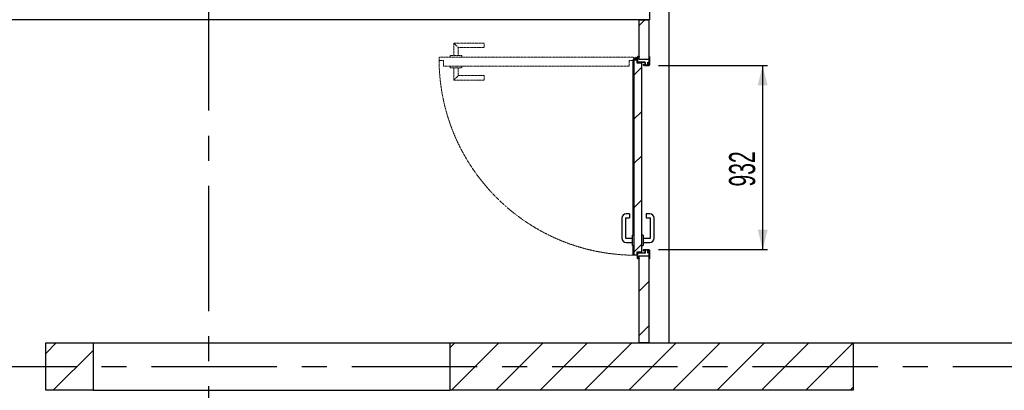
# Model space of a CAD drawing. Header units: millimetres. Extents: x 250 to 59450, y 0 to 41800.
# Tile 81 of 148: x 47440 to 52433, y 10566 to 12445. Entities that reach past the tile are written whole.
import ezdxf

# ---------------------------------------------------------------- set-up
doc = ezdxf.new("R2010")
doc.units = ezdxf.units.MM
doc.header["$LTSCALE"] = 50
doc.header["$PDSIZE"] = -1
for name, pattern in [('CENTER', [10.16, 6.35, -1.27, 1.27, -1.27]), ('CENTERX2', [20.32, 12.7, -2.54, 2.54, -2.54]), ('HIDDEN', [1.905, 1.27, -0.635])]:
    doc.linetypes.add(name, pattern=pattern)
doc.layers.add('MASS', color=29, linetype='Continuous')
doc.layers.add('SCHNITT', color=5, linetype='CENTER')
doc.styles.add('SLDTEXTSTYLE0', font='TXT', dxfattribs={"width": 0.605})
doc.dimstyles.new('SLDDIMSTYLE2', dxfattribs={"dimtxt": 128.415934, "dimasz": 100, "dimexe": 0, "dimexo": 0.0625, "dimgap": 32.103984, "dimtad": 1, "dimdec": 1, "dimrnd": 1e-09, "dimzin": 12, "dimdsep": 46, "dimtxsty": 'SLDTEXTSTYLE0', "dimsah": 1, "dimcen": 0.09, "dimadec": 0, "dimazin": 3, "dimtfac": 1, "dimtdec": 1, "dimtofl": 0, "dimtmove": 0, "dimatfit": 3, "dimfxl": 1, "dimfrac": 2, "dimtolj": 1, "dimtzin": 12, "dimarcsym": 0})

# ---------------------------------------------------------------- blocks, each defined once
blk = doc.blocks.new('Fluchttür 875 DIN links')
at = {"color": 251, "linetype": 'HIDDEN', "lineweight": 18, "true_color": 0x6a6a6a}
for p, q in [((-375, -400), (375, -400)), ((-375, -400), (-375, -43400)), ((375, -400), (375, -1400)), ((375, -1400), (1625, -1400)), ((1625, -1400), (1625, -42400)), ((-2475, -33400), (-3475, -33400)), ((-3475, -40150), (-3475, -33400)), ((-2475, -33400), (-2475, -39150)), ((4725, -33400), (3725, -33400)), ((3725, -39150), (3725, -33400)), ((4725, -33400), (4725, -40150)), ((-3475, -40150), (-2475, -39150)), ((-2475, -39150), (-725, -39150)), ((-725, -38350), (-725, -40950)), ((-725, -38350), (-375, -38350)), ((1625, -38350), (1975, -38350)), ((1975, -40950), (1975, -38350)), ((1975, -39150), (3725, -39150)), ((3725, -39150), (4725, -40150)), ((-725, -40150), (-3475, -40150)), ((-375, -40950), (-725, -40950)), ((1975, -40950), (1625, -40950)), ((4725, -40150), (1975, -40150)), ((375, -43400), (-375, -43400)), ((1625, -42400), (375, -42400)), ((375, -42400), (375, -43400))]:
    blk.add_line(p, q, dxfattribs=at)
blk.add_circle((0, 0), 155, dxfattribs=at)
blk.add_arc((0, 0), 43400, 270.49507, 0, dxfattribs=at)
at = {"color": 7, "linetype": 'Continuous', "lineweight": 0}
blk.add_point((0, 0), dxfattribs=at)
blk = doc.blocks.new('_D_29')
at = {"layer": 'MASS'}
for p, q in [((52334.4, 13166.4), (52803.1, 13166.4)), ((52778.1, 10806.4), (52778.1, 13166.4))]:
    blk.add_line(p, q, dxfattribs=at)
for points in [[(52778.1, 13166.4), (52753.1, 13066.4), (52803.1, 13066.4)], [(52778.1, 10806.4), (52803.1, 10906.4), (52753.1, 10906.4)]]:
    blk.add_solid(points, dxfattribs=at)
at = {"layer": 'MASS', "insert": (52607.6, 11790.4), "char_height": 132.29, "attachment_point": 1, "rotation": 90, "style": 'SLDTEXTSTYLE0'}
blk.add_mtext('2360', dxfattribs=at)
blk = doc.blocks.new('_D_53')
at = {"layer": 'MASS'}
for p, q in [((50680.3, 12212.4), (51233.1, 12212.4)), ((51208.1, 11280.4), (51208.1, 12212.4)), ((50680.3, 11280.4), (51233.1, 11280.4))]:
    blk.add_line(p, q, dxfattribs=at)
for points in [[(51208.1, 12212.4), (51183.1, 12112.4), (51233.1, 12112.4)], [(51208.1, 11280.4), (51233.1, 11380.4), (51183.1, 11380.4)]]:
    blk.add_solid(points, dxfattribs=at)
at = {"layer": 'MASS', "insert": (51037.5, 11599.4), "char_height": 132.29, "attachment_point": 1, "rotation": 90, "style": 'SLDTEXTSTYLE0'}
blk.add_mtext('932', dxfattribs=at)

msp = doc.modelspace()

# ---------------------------------------------------------------- hatches: boundary and pattern name
at = {"linetype": 'Continuous', "lineweight": 18}
h = msp.add_hatch(dxfattribs=at)
h.set_pattern_fill('ANSI31', scale=50, style=0)
h.paths.add_polyline_path([(47812.36, 10566.38), (47812.36, 10806.38), (47572.36, 10806.38), (47572.36, 10566.38)], flags=0)
h = msp.add_hatch(dxfattribs=at)
h.set_pattern_fill('ANSI31', scale=50, style=0)
h.paths.add_polyline_path([(51667.36, 10566.38), (51667.36, 10806.38), (49622.36, 10806.38), (49622.36, 10566.38)], flags=0)
at = {"layer": 'SCHNITT', "linetype": 'Continuous', "lineweight": 18}
h = msp.add_hatch(dxfattribs=at)
h.set_pattern_fill('ANSI31', color=256, scale=50, angle=3e-322, style=0)
h.paths.add_polyline_path([(50542.36, 12444.38), (50634.36, 12444.38), (50634.36, 12536.38), (50632.36, 12536.38), (50632.36, 12446.38), (50542.36, 12446.38)], flags=0)
h = msp.add_hatch(dxfattribs=at)
h.set_pattern_fill('ANSI31', color=256, scale=50, style=0)
h.paths.add_polyline_path([(50582.36, 12244.38), (50632.36, 12244.38), (50632.36, 12444.38), (50582.36, 12444.38)], flags=0)
h = msp.add_hatch(dxfattribs=at)
h.set_pattern_fill('ANSI31', color=256, scale=50, style=0)
h.paths.add_polyline_path([(50570.36, 12241.38), (50555.36, 12241.38), (50555.36, 11251.38), (50570.36, 11251.38), (50570.36, 11266.38), (50595.36, 11266.38), (50595.36, 12226.38), (50570.36, 12226.38)], flags=0)
h = msp.add_hatch(dxfattribs=at)
h.set_pattern_fill('ANSI31', color=256, scale=50, style=0)
edge = h.paths.add_edge_path(flags=0)
edge.add_line((50611.36, 12228.88), (50611.36, 12218.88))
edge.add_arc((50610.86, 12218.88), 0.5, 270, 360, ccw=False)
edge.add_line((50610.86, 12218.38), (50603.36, 12218.38))
edge.add_arc((50603.36, 12216.38), 2, 90, 270)
edge.add_line((50603.36, 12214.38), (50624.36, 12214.38))
edge.add_arc((50624.36, 12216.38), 2, 270, 360)
edge.add_line((50626.36, 12216.38), (50626.36, 12230.38))
edge.add_line((50626.36, 12230.38), (50624.86, 12230.38))
edge.add_line((50624.86, 12230.38), (50624.86, 12216.38))
edge.add_arc((50624.36, 12216.38), 0.5, 270, 360, ccw=False)
edge.add_line((50624.36, 12215.88), (50603.36, 12215.88))
edge.add_arc((50603.36, 12216.38), 0.5, 90, 270, ccw=False)
edge.add_line((50603.36, 12216.88), (50610.86, 12216.88))
edge.add_arc((50610.86, 12218.88), 2, 270, 360)
edge.add_line((50612.86, 12218.88), (50612.86, 12228.88))
edge.add_arc((50610.86, 12228.88), 2, 0, 90)
edge.add_line((50610.86, 12230.88), (50574.36, 12230.88))
edge.add_arc((50574.36, 12231.38), 0.5, 180, 270, ccw=False)
edge.add_line((50573.86, 12231.38), (50573.86, 12257.38))
edge.add_arc((50574.36, 12257.38), 0.5, 90, 180, ccw=False)
edge.add_line((50574.36, 12257.88), (50582.36, 12257.88))
edge.add_line((50582.36, 12257.88), (50582.36, 12259.38))
edge.add_line((50582.36, 12259.38), (50574.36, 12259.38))
edge.add_arc((50574.36, 12257.38), 2, 90, 180)
edge.add_line((50572.36, 12257.38), (50572.36, 12231.38))
edge.add_arc((50574.36, 12231.38), 2, 180, 270)
edge.add_line((50574.36, 12229.38), (50610.86, 12229.38))
edge.add_arc((50610.86, 12228.88), 0.5, 0, 90, ccw=False)
h = msp.add_hatch(dxfattribs=at)
h.set_pattern_fill('ANSI31', color=256, scale=50, style=0)
edge = h.paths.add_edge_path(flags=0)
edge.add_line((50608.86, 12213.88), (50608.86, 12212.38))
edge.add_line((50608.86, 12212.38), (50630.3, 12212.38))
edge.add_arc((50630.3, 12215.93), 3.55, 270, 360)
edge.add_line((50633.86, 12215.93), (50633.86, 12259.38))
edge.add_line((50633.86, 12259.38), (50632.36, 12259.38))
edge.add_line((50632.36, 12259.38), (50632.36, 12215.93))
edge.add_arc((50630.3, 12215.93), 2.05, 270, 360, ccw=False)
edge.add_line((50630.3, 12213.88), (50608.86, 12213.88))
h = msp.add_hatch(dxfattribs=at)
h.set_pattern_fill('ANSI31', color=256, scale=50, style=0)
edge = h.paths.add_edge_path(flags=0)
edge.add_line((50574.36, 11233.38), (50582.36, 11233.38))
edge.add_line((50582.36, 11233.38), (50582.36, 11234.88))
edge.add_line((50582.36, 11234.88), (50574.36, 11234.88))
edge.add_arc((50574.36, 11235.38), 0.5, 180, 270, ccw=False)
edge.add_line((50573.86, 11235.38), (50573.86, 11261.38))
edge.add_arc((50574.36, 11261.38), 0.5, 90, 180, ccw=False)
edge.add_line((50574.36, 11261.88), (50610.86, 11261.88))
edge.add_arc((50610.86, 11263.88), 2, 270, 360)
edge.add_line((50612.86, 11263.88), (50612.86, 11273.88))
edge.add_arc((50610.86, 11273.88), 2, 0, 90)
edge.add_line((50610.86, 11275.88), (50603.36, 11275.88))
edge.add_arc((50603.36, 11276.38), 0.5, 90, 270, ccw=False)
edge.add_line((50603.36, 11276.88), (50624.36, 11276.88))
edge.add_arc((50624.36, 11276.38), 0.5, 0, 90, ccw=False)
edge.add_line((50624.86, 11276.38), (50624.86, 11262.38))
edge.add_line((50624.86, 11262.38), (50626.36, 11262.38))
edge.add_line((50626.36, 11262.38), (50626.36, 11276.38))
edge.add_arc((50624.36, 11276.38), 2, 0, 90)
edge.add_line((50624.36, 11278.38), (50603.36, 11278.38))
edge.add_arc((50603.36, 11276.38), 2, 90, 270)
edge.add_line((50603.36, 11274.38), (50610.86, 11274.38))
edge.add_arc((50610.86, 11273.88), 0.5, 0, 90, ccw=False)
edge.add_line((50611.36, 11273.88), (50611.36, 11263.88))
edge.add_arc((50610.86, 11263.88), 0.5, 270, 360, ccw=False)
edge.add_line((50610.86, 11263.38), (50574.36, 11263.38))
edge.add_arc((50574.36, 11261.38), 2, 90, 180)
edge.add_line((50572.36, 11261.38), (50572.36, 11235.38))
edge.add_arc((50574.36, 11235.38), 2, 180, 270)
h = msp.add_hatch(dxfattribs=at)
h.set_pattern_fill('ANSI31', color=256, scale=50, style=0)
h.paths.add_polyline_path([(50582.36, 10806.38), (50632.36, 10806.38), (50632.36, 11248.38), (50582.36, 11248.38)], flags=0)
h = msp.add_hatch(dxfattribs=at)
h.set_pattern_fill('ANSI31', color=256, scale=50, style=0)
edge = h.paths.add_edge_path(flags=0)
edge.add_line((50608.86, 11280.38), (50608.86, 11278.88))
edge.add_line((50608.86, 11278.88), (50630.3, 11278.88))
edge.add_arc((50630.3, 11276.82), 2.05, 0, 90, ccw=False)
edge.add_line((50632.36, 11276.82), (50632.36, 11233.38))
edge.add_line((50632.36, 11233.38), (50633.86, 11233.38))
edge.add_line((50633.86, 11233.38), (50633.86, 11276.82))
edge.add_arc((50630.3, 11276.82), 3.55, 0, 90)
edge.add_line((50630.3, 11280.38), (50608.86, 11280.38))

# ---------------------------------------------------------------- linework, layer by layer
at = {"color": 7, "linetype": 'CENTERX2'}
for p, q in [((48397.36, 24811.38), (48397.36, 6286.38)), ((26772.36, 10686.38), (57647.36, 10686.38))]:
    msp.add_line(p, q, dxfattribs=at)
at = {"color": 250, "linetype": 'Continuous', "lineweight": 25, "true_color": 0x404040}
for p, q in [((50732.36, 13696.38), (50732.36, 10806.38)), ((47572.36, 10566.38), (47572.36, 10806.38)), ((47572.36, 10806.38), (47812.36, 10806.38)), ((47812.36, 10806.38), (47812.36, 10566.38)), ((47812.36, 10806.38), (49622.36, 10806.38)), ((49622.36, 10566.38), (49622.36, 10806.38)), ((49622.36, 10806.38), (51667.36, 10806.38)), ((51667.36, 10806.38), (51667.36, 10566.38)), ((51667.36, 10806.38), (52552.36, 10806.38)), ((47812.36, 10566.38), (47572.36, 10566.38)), ((47812.36, 10566.38), (49622.36, 10566.38)), ((51667.36, 10566.38), (49622.36, 10566.38))]:
    msp.add_line(p, q, dxfattribs=at)
at = {"color": 7, "linetype": 'Continuous', "lineweight": 25}
for p, q in [((50634.36, 12536.38), (50634.36, 12444.38)), ((50542.36, 12444.38), (43622.36, 12444.38)), ((50542.36, 12444.38), (50542.36, 12446.38)), ((50634.36, 12444.38), (50542.36, 12444.38)), ((50582.36, 12244.38), (50582.36, 12444.38)), ((50582.36, 12444.38), (50632.36, 12444.38)), ((50632.36, 12244.38), (50632.36, 12444.38)), ((50632.36, 12244.38), (50582.36, 12244.38)), ((50582.36, 10806.38), (50582.36, 11248.38)), ((50582.36, 11248.38), (50632.36, 11248.38)), ((50632.36, 10806.38), (50632.36, 11248.38)), ((50632.36, 10806.38), (50582.36, 10806.38))]:
    msp.add_line(p, q, dxfattribs=at)
at = {"color": 216, "linetype": 'Continuous', "lineweight": 25, "true_color": 0x800080}
for p, q in [((50549.36, 12241.38), (50549.36, 11352.38)), ((50549.36, 12241.38), (50554.66, 12241.38)), ((50554.66, 12241.38), (50555.36, 12241.38)), ((50554.66, 12241.38), (50554.66, 11352.38)), ((50555.36, 12241.38), (50555.36, 11251.38)), ((50555.36, 12241.38), (50570.36, 12241.38)), ((50560.86, 12241.38), (50560.86, 12242.25)), ((50564.86, 12242.25), (50564.86, 12241.38)), ((50572.36, 12249.38), (50567.98, 12249.38)), ((50572.36, 12245.38), (50567.98, 12245.38)), ((50570.36, 12241.38), (50570.36, 12226.38)), ((50572.36, 12231.38), (50572.36, 12257.38)), ((50573.86, 12257.38), (50573.86, 12231.38)), ((50582.36, 12249.38), (50573.86, 12249.38)), ((50582.36, 12245.38), (50573.86, 12245.38)), ((50574.36, 12259.38), (50582.36, 12259.38)), ((50582.36, 12257.88), (50574.36, 12257.88)), ((50582.36, 12259.38), (50582.36, 12257.88)), ((50632.36, 12215.93), (50632.36, 12259.38)), ((50632.36, 12259.38), (50633.86, 12259.38)), ((50633.86, 12259.38), (50633.86, 12215.93)), ((50570.36, 12226.38), (50595.36, 12226.38)), ((50574.36, 12230.88), (50610.86, 12230.88)), ((50610.86, 12229.38), (50574.36, 12229.38)), ((50595.36, 11266.38), (50595.36, 12226.38)), ((50603.36, 12218.38), (50610.86, 12218.38)), ((50610.86, 12216.88), (50603.36, 12216.88)), ((50603.36, 12215.88), (50624.36, 12215.88)), ((50624.36, 12214.38), (50603.36, 12214.38)), ((50608.86, 12213.88), (50630.3, 12213.88)), ((50608.86, 12212.38), (50608.86, 12213.88)), ((50630.3, 12212.38), (50608.86, 12212.38)), ((50611.36, 12218.88), (50611.36, 12228.88)), ((50612.86, 12228.88), (50612.86, 12218.88)), ((50624.86, 12216.38), (50624.86, 12230.38)), ((50624.86, 12230.38), (50626.36, 12230.38)), ((50626.36, 12230.38), (50626.36, 12216.38)), ((50493.36, 11439.38), (50493.36, 11338.38)), ((50513.36, 11338.38), (50513.36, 11439.38)), ((50533.36, 11461.38), (50515.36, 11461.38)), ((50515.36, 11441.38), (50533.36, 11441.38)), ((50533.36, 11461.38), (50533.36, 11441.38)), ((50635.36, 11461.38), (50617.36, 11461.38)), ((50617.36, 11461.38), (50617.36, 11441.38)), ((50617.36, 11441.38), (50635.36, 11441.38)), ((50637.36, 11439.38), (50637.36, 11338.38)), ((50657.36, 11338.38), (50657.36, 11439.38)), ((50548.36, 11336.38), (50515.36, 11336.38)), ((50555.36, 11352.38), (50548.36, 11352.38)), ((50548.36, 11300.38), (50548.36, 11352.38)), ((50602.36, 11352.38), (50595.36, 11352.38)), ((50602.36, 11352.38), (50602.36, 11300.38)), ((50635.36, 11336.38), (50602.36, 11336.38)), ((50515.36, 11316.38), (50548.36, 11316.38)), ((50548.36, 11300.38), (50555.36, 11300.38)), ((50549.36, 11300.38), (50549.36, 11251.38)), ((50554.66, 11300.38), (50554.66, 11251.38)), ((50595.36, 11300.38), (50602.36, 11300.38)), ((50602.36, 11316.38), (50635.36, 11316.38)), ((50554.66, 11251.38), (50549.36, 11251.38)), ((50555.36, 11251.38), (50554.66, 11251.38)), ((50570.36, 11251.38), (50555.36, 11251.38)), ((50595.36, 11266.38), (50570.36, 11266.38)), ((50570.36, 11266.38), (50570.36, 11251.38)), ((50572.36, 11235.38), (50572.36, 11261.38)), ((50573.86, 11261.38), (50573.86, 11235.38)), ((50574.36, 11263.38), (50610.86, 11263.38)), ((50610.86, 11261.88), (50574.36, 11261.88)), ((50603.36, 11278.38), (50624.36, 11278.38)), ((50624.36, 11276.88), (50603.36, 11276.88)), ((50603.36, 11275.88), (50610.86, 11275.88)), ((50610.86, 11274.38), (50603.36, 11274.38)), ((50608.86, 11280.38), (50630.3, 11280.38)), ((50608.86, 11278.88), (50608.86, 11280.38)), ((50630.3, 11278.88), (50608.86, 11278.88)), ((50611.36, 11263.88), (50611.36, 11273.88)), ((50612.86, 11273.88), (50612.86, 11263.88)), ((50624.86, 11262.38), (50624.86, 11276.38)), ((50626.36, 11262.38), (50624.86, 11262.38)), ((50626.36, 11276.38), (50626.36, 11262.38)), ((50632.36, 11233.38), (50632.36, 11276.82)), ((50633.86, 11276.82), (50633.86, 11233.38)), ((50574.36, 11234.88), (50582.36, 11234.88)), ((50582.36, 11233.38), (50574.36, 11233.38)), ((50582.36, 11234.88), (50582.36, 11233.38)), ((50633.86, 11233.38), (50632.36, 11233.38))]:
    msp.add_line(p, q, dxfattribs=at)
for centre, radius, start, end in [((50562.86, 12247.38), 5.5, 291.32369, 248.67631), ((50574.36, 12257.38), 2, 90, 180), ((50574.36, 12257.38), 0.5, 90, 180), ((50574.36, 12231.38), 2, 180, 270), ((50574.36, 12231.38), 0.5, 180, 270), ((50603.36, 12216.38), 2, 90, 270), ((50603.36, 12216.38), 0.5, 90, 270), ((50610.86, 12228.88), 2, 0, 90), ((50610.86, 12228.88), 0.5, 0, 90), ((50610.86, 12218.88), 2, 270, 0), ((50610.86, 12218.88), 0.5, 270, 0), ((50624.36, 12216.38), 0.5, 270, 0), ((50624.36, 12216.38), 2, 270, 0), ((50630.3, 12215.93), 2.06, 270, 0), ((50630.3, 12215.93), 3.56, 270, 0), ((50515.36, 11439.38), 22, 90, 180), ((50515.36, 11439.38), 2, 90, 180), ((50635.36, 11439.38), 22, 0, 90), ((50635.36, 11439.38), 2, 0, 90), ((50515.36, 11338.38), 22, 180, 270), ((50515.36, 11338.38), 2, 180, 270), ((50635.36, 11338.38), 2, 270, 0), ((50635.36, 11338.38), 22, 270, 0), ((50574.36, 11261.38), 2, 90, 180), ((50574.36, 11235.38), 2, 180, 270), ((50574.36, 11261.38), 0.5, 90, 180), ((50574.36, 11235.38), 0.5, 180, 270), ((50603.36, 11276.38), 2, 90, 270), ((50603.36, 11276.38), 0.5, 90, 270), ((50610.86, 11273.88), 2, 0, 90), ((50610.86, 11273.88), 0.5, 0, 90), ((50610.86, 11263.88), 0.5, 270, 0), ((50610.86, 11263.88), 2, 270, 0), ((50624.36, 11276.38), 2, 0, 90), ((50624.36, 11276.38), 0.5, 0, 90), ((50630.3, 11276.82), 3.56, 0, 90), ((50630.3, 11276.82), 2.06, 0, 90)]:
    msp.add_arc(centre, radius, start, end, dxfattribs=at)

# ---------------------------------------------------------------- block references
at = {"color": 7, "linetype": 'Continuous', "xscale": 0.02295000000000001, "yscale": 0.02295000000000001, "zscale": 0.02295000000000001, "rotation": 270.0000000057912}
msp.add_blockref('Fluchttür 875 DIN links', (50562.86, 12247.38), dxfattribs=at)

# ---------------------------------------------------------------- dimensions: what is measured, and where the dimension line sits
at = {"layer": 'MASS'}
for base, p1, p2, picture, middle in [((52778.12, 13166.38), (56532.36, 10806.38), (52284.36, 13166.38), '_D_29', (52778.12, 11986.38)), ((51208.07, 12212.38), (50630.3, 11280.38), (50630.3, 12212.38), '_D_53', (51208.07, 11746.38))]:
    dim = msp.add_linear_dim(base=base, p1=p1, p2=p2, angle=90, dimstyle='SLDDIMSTYLE2', dxfattribs=at)
    dim.commit()
    dim.dimension.update_dxf_attribs({"geometry": picture, "text_midpoint": middle, "dimtype": 160})

doc.saveas('drawing.dxf')
